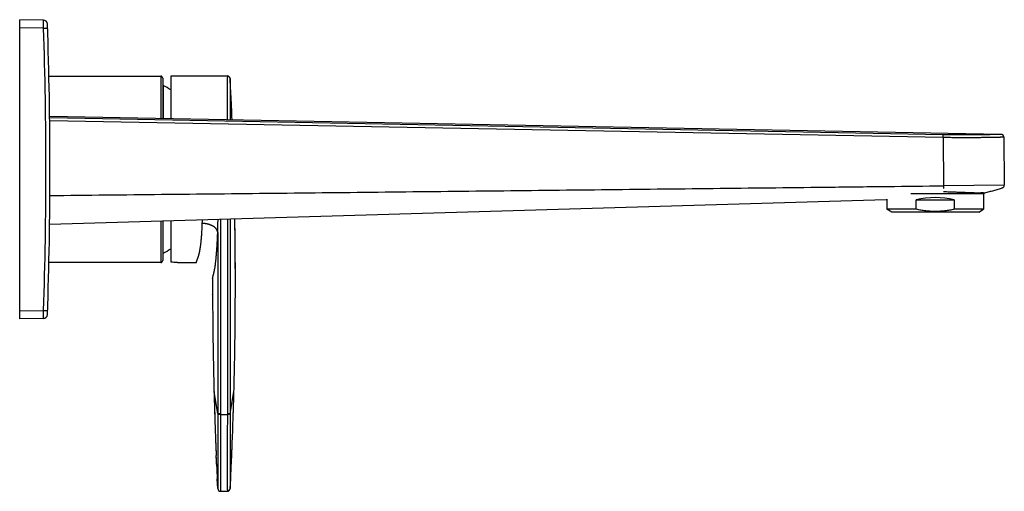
# Model space of a CAD drawing. Header units: millimetres. Extents: x 191 to 686, y -33 to 361.
# Tile 14 of 14: x 443 to 686, y 244 to 361. Entities that reach past the tile are written whole.
import ezdxf

# ---------------------------------------------------------------- set-up
doc = ezdxf.new("R2010")
doc.units = ezdxf.units.MM
doc.header["$LTSCALE"] = 30.734
doc.layers.get('0').update_dxf_attribs({"linetype": 'CONTINUOUS'})

msp = doc.modelspace()

# ---------------------------------------------------------------- linework, layer by layer
at = {"color": 7, "linetype": 'CONTINUOUS'}
for p, q in [((443.26, 286.76), (443.26, 360.59)), ((449.12, 360.49), (443.26, 360.59)), ((450.1, 359.53), (450.1, 359.53)), ((450.1, 359.53), (450.1, 359.53)), ((450.48, 346.67), (478.06, 346.67)), ((478.56, 346.17), (478.56, 336.16)), ((480.57, 346.61), (480.57, 336.12)), ((480.67, 346.71), (494.5, 346.71)), ((495.37, 342.56), (495.35, 342.95)), ((495.39, 342.13), (495.37, 342.56)), ((495.41, 341.69), (495.39, 342.13)), ((495.52, 339.19), (495.5, 339.66)), ((685.39, 332.28), (450.66, 336.68)), ((685.39, 332.28), (685.39, 332.28)), ((685.4, 332.28), (685.39, 332.28)), ((685.4, 332.28), (685.4, 332.28)), ((685.41, 332.28), (685.4, 332.28)), ((685.42, 332.28), (685.42, 332.28)), ((685.43, 332.28), (685.42, 332.28)), ((685.44, 332.28), (685.43, 332.28)), ((685.44, 332.28), (685.44, 332.28)), ((685.45, 332.28), (685.44, 332.28)), ((685.45, 332.28), (685.45, 332.28)), ((685.46, 332.28), (685.45, 332.28)), ((685.47, 332.27), (685.47, 332.28)), ((685.48, 332.27), (685.47, 332.27)), ((685.49, 332.27), (685.48, 332.27)), ((685.49, 332.27), (685.49, 332.27)), ((685.5, 332.27), (685.49, 332.27)), ((685.5, 332.27), (685.5, 332.27)), ((685.51, 332.27), (685.5, 332.27)), ((685.52, 332.27), (685.51, 332.27)), ((685.53, 332.26), (685.53, 332.27)), ((685.54, 332.26), (685.53, 332.26)), ((685.54, 332.26), (685.54, 332.26)), ((685.55, 332.26), (685.54, 332.26)), ((685.55, 332.26), (685.55, 332.26)), ((685.56, 332.26), (685.55, 332.26)), ((685.57, 332.26), (685.56, 332.26)), ((685.57, 332.25), (685.57, 332.26)), ((685.59, 332.25), (685.58, 332.25)), ((685.59, 332.25), (685.59, 332.25)), ((685.6, 332.25), (685.59, 332.25)), ((685.6, 332.24), (685.6, 332.25)), ((685.61, 332.24), (685.6, 332.24)), ((685.62, 332.24), (685.61, 332.24)), ((685.62, 332.24), (685.62, 332.24)), ((685.63, 332.23), (685.62, 332.24)), ((685.64, 332.23), (685.64, 332.23)), ((685.65, 332.23), (685.64, 332.23)), ((685.65, 332.22), (685.65, 332.23)), ((685.66, 332.22), (685.65, 332.22)), ((685.66, 332.22), (685.66, 332.22)), ((685.67, 332.22), (685.66, 332.22)), ((685.67, 332.21), (685.67, 332.22)), ((685.68, 332.21), (685.67, 332.21)), ((685.69, 332.21), (685.68, 332.21)), ((685.69, 332.21), (685.69, 332.21)), ((685.7, 332.2), (685.69, 332.21)), ((685.7, 332.2), (685.7, 332.2)), ((685.71, 332.2), (685.7, 332.2)), ((685.71, 332.2), (685.71, 332.2)), ((685.72, 332.19), (685.71, 332.2)), ((685.72, 332.19), (685.72, 332.19)), ((685.73, 332.19), (685.72, 332.19)), ((685.73, 332.18), (685.73, 332.19)), ((685.74, 332.18), (685.73, 332.18)), ((685.74, 332.18), (685.74, 332.18)), ((685.75, 332.17), (685.74, 332.18)), ((685.76, 332.17), (685.76, 332.17)), ((685.77, 332.16), (685.76, 332.17)), ((685.77, 332.16), (685.77, 332.16)), ((685.78, 332.15), (685.77, 332.16)), ((685.78, 332.15), (685.78, 332.15)), ((685.79, 332.15), (685.78, 332.15)), ((685.79, 332.14), (685.79, 332.15)), ((685.8, 332.14), (685.79, 332.14)), ((685.8, 332.14), (685.8, 332.14)), ((685.81, 332.13), (685.8, 332.14)), ((685.81, 332.13), (685.81, 332.13)), ((685.82, 332.13), (685.81, 332.13)), ((685.82, 332.12), (685.82, 332.13)), ((685.82, 332.12), (685.82, 332.12)), ((685.83, 332.11), (685.82, 332.12)), ((685.83, 332.11), (685.83, 332.11)), ((685.84, 332.11), (685.83, 332.11)), ((685.84, 332.1), (685.84, 332.11)), ((685.85, 332.1), (685.84, 332.1)), ((685.85, 332.09), (685.85, 332.1)), ((685.86, 332.09), (685.85, 332.09)), ((685.86, 332.09), (685.86, 332.09)), ((685.87, 332.08), (685.86, 332.09)), ((685.87, 332.08), (685.87, 332.08)), ((685.87, 332.07), (685.87, 332.08)), ((685.88, 332.07), (685.87, 332.07)), ((685.88, 332.06), (685.88, 332.07)), ((685.89, 332.06), (685.88, 332.06)), ((685.89, 332.05), (685.89, 332.06)), ((685.89, 332.05), (685.89, 332.05)), ((685.9, 332.05), (685.89, 332.05)), ((685.9, 332.04), (685.9, 332.05)), ((685.91, 332.04), (685.9, 332.04)), ((685.91, 332.03), (685.91, 332.04)), ((685.91, 332.03), (685.91, 332.03)), ((685.92, 332.02), (685.91, 332.03)), ((685.92, 332.02), (685.92, 332.02)), ((685.93, 332.01), (685.92, 332.02)), ((685.93, 332.01), (685.93, 332.01)), ((685.93, 332), (685.93, 332.01)), ((685.94, 332), (685.93, 332)), ((685.94, 331.99), (685.94, 332)), ((685.94, 331.99), (685.94, 331.99)), ((685.95, 331.98), (685.94, 331.99)), ((685.95, 331.98), (685.95, 331.98)), ((685.95, 331.97), (685.95, 331.98)), ((685.96, 331.97), (685.95, 331.97)), ((685.97, 331.96), (685.96, 331.96)), ((685.97, 331.95), (685.97, 331.96)), ((685.97, 331.95), (685.97, 331.95)), ((685.98, 331.94), (685.97, 331.95)), ((685.98, 331.94), (685.98, 331.94)), ((685.98, 331.93), (685.98, 331.94)), ((685.98, 331.92), (685.98, 331.93)), ((685.99, 331.92), (685.98, 331.92)), ((685.99, 331.91), (685.99, 331.92)), ((685.99, 331.91), (685.99, 331.91)), ((686, 331.9), (685.99, 331.91)), ((686, 331.9), (686, 331.9)), ((686, 331.89), (686, 331.9)), ((686, 331.89), (686, 331.89)), ((686.01, 331.88), (686, 331.89)), ((686.01, 331.88), (686.01, 331.88)), ((686.01, 331.87), (686.01, 331.88)), ((686.01, 331.87), (686.01, 331.87)), ((686.02, 331.86), (686.01, 331.87)), ((686.02, 331.85), (686.02, 331.86)), ((686.02, 331.85), (686.02, 331.85)), ((686.02, 331.84), (686.02, 331.85)), ((686.03, 331.84), (686.02, 331.84)), ((686.03, 331.83), (686.03, 331.84)), ((686.03, 331.83), (686.03, 331.83)), ((686.03, 331.82), (686.03, 331.83)), ((686.03, 331.81), (686.03, 331.82)), ((686.04, 331.81), (686.03, 331.81)), ((686.04, 331.8), (686.04, 331.81)), ((686.04, 331.8), (686.04, 331.8)), ((686.04, 331.79), (686.04, 331.8)), ((686.04, 331.79), (686.04, 331.79)), ((686.05, 331.78), (686.04, 331.79)), ((686.05, 331.77), (686.05, 331.78)), ((686.05, 331.77), (686.05, 331.77)), ((686.05, 331.76), (686.05, 331.77)), ((686.05, 331.76), (686.05, 331.76)), ((686.05, 331.75), (686.05, 331.76)), ((686.06, 331.74), (686.05, 331.75)), ((686.06, 331.74), (686.06, 331.74)), ((686.06, 331.73), (686.06, 331.74)), ((686.06, 331.73), (686.06, 331.73)), ((686.06, 331.72), (686.06, 331.73)), ((686.06, 331.71), (686.06, 331.72)), ((686.06, 331.71), (686.06, 331.71)), ((686.06, 331.7), (686.06, 331.71)), ((686.06, 331.7), (686.06, 331.7)), ((686.07, 331.69), (686.06, 331.7)), ((686.07, 331.68), (686.07, 331.69)), ((686.07, 331.68), (686.07, 331.68)), ((686.07, 331.67), (686.07, 331.68)), ((686.07, 331.67), (686.07, 331.67)), ((686.07, 331.65), (686.07, 331.66)), ((686.07, 331.65), (686.07, 331.65)), ((686.07, 331.64), (686.07, 331.65)), ((686.07, 331.63), (686.07, 331.64)), ((686.07, 331.63), (686.07, 331.63)), ((686.07, 331.62), (686.07, 331.63)), ((686.07, 331.62), (686.07, 331.62)), ((686.07, 331.61), (686.07, 331.62)), ((686.07, 331.6), (686.07, 331.61)), ((686.07, 331.6), (686.07, 331.6)), ((686.07, 331.59), (686.07, 331.6)), ((686.07, 331.59), (686.18, 319.73)), ((450.65, 310.16), (656.99, 316.21)), ((657.21, 316.28), (657.21, 313.81)), ((663.15, 317.67), (681.08, 317.67)), ((664.45, 316.12), (673.83, 316.12)), ((664.45, 313.81), (664.45, 316.12)), ((671.17, 318.19), (671.17, 318.19)), ((673.83, 316.12), (673.83, 313.81)), ((681.02, 317.83), (680.37, 317.85)), ((681.02, 317.83), (680.37, 317.85)), ((680.37, 317.85), (680.37, 317.67)), ((681.29, 317.82), (681.07, 317.83)), ((681.29, 317.82), (681.07, 317.83)), ((681.08, 317.67), (681.08, 313.81)), ((664.45, 313.81), (657.21, 313.81)), ((658.39, 313.12), (657.21, 313.81)), ((681.08, 313.81), (673.83, 313.81)), ((679.89, 313.12), (681.08, 313.81)), ((478.56, 310.98), (478.56, 301.17)), ((480.57, 311.04), (480.57, 300.93)), ((679.89, 313.12), (658.39, 313.12)), ((478.06, 300.67), (450.48, 300.67)), ((482.29, 300.71), (486.85, 300.71)), ((490.85, 296.7), (490.85, 296.25)), ((490.85, 296.25), (490.85, 295.82)), ((490.85, 295.82), (490.85, 295.39)), ((490.85, 295.39), (490.85, 294.97)), ((490.85, 292.92), (490.85, 292.68)), ((490.85, 292.68), (490.85, 292.8)), ((449.12, 286.86), (443.26, 286.76)), ((450.1, 287.82), (450.1, 287.82)), ((450.1, 287.82), (450.1, 287.82)), ((491.61, 256.47), (491.63, 256.01)), ((491.87, 250.34), (491.75, 253.06)), ((495.46, 250.34), (495.58, 253.06)), ((495.58, 253.06), (495.6, 253.52)), ((491.87, 250.34), (491.89, 249.95)), ((491.94, 248.72), (491.96, 248.27)), ((491.96, 248.27), (491.98, 247.85)), ((491.98, 247.85), (492, 247.45)), ((495.32, 247.45), (495.34, 247.85)), ((495.34, 247.85), (495.36, 248.27)), ((495.36, 248.27), (495.39, 248.72)), ((495.39, 248.72), (495.41, 249.18)), ((492, 247.45), (492.02, 247.08)), ((492.13, 244.87), (492.01, 247.27)), ((495.2, 244.87), (495.32, 247.27)), ((492.83, 244.21), (494.5, 244.21))]:
    msp.add_line(p, q, dxfattribs=at)
at = {"color": 9, "linetype": 'CONTINUOUS'}
for p, q in [((449.15, 358.49), (443.26, 358.59)), ((449.15, 358.49), (450.13, 358.53)), ((478.06, 346.67), (478.06, 336.17)), ((480.67, 336.12), (480.67, 346.71)), ((478.63, 344.34), (478.63, 336.16)), ((671.09, 332.21), (450.66, 336.34)), ((671.07, 331.51), (450.67, 335.64)), ((671.07, 331.51), (671.09, 332.21)), ((671.07, 331.51), (671.18, 319.6)), ((686.18, 319.73), (671.18, 319.6)), ((478.06, 310.96), (478.06, 300.67)), ((478.63, 303), (478.63, 310.98)), ((480.67, 300.82), (480.67, 311.04)), ((443.26, 288.75), (449.15, 288.86)), ((449.15, 288.86), (450.13, 288.82)), ((492.13, 263.38), (491.21, 268.72)), ((495.2, 263.38), (496.12, 268.72)), ((492.13, 263.38), (492.13, 263.23)), ((492.83, 263.35), (492.83, 263.2)), ((492.83, 263.2), (494.5, 263.2)), ((494.5, 263.35), (494.5, 263.2)), ((495.2, 263.38), (495.19, 263.23))]:
    msp.add_line(p, q, dxfattribs=at)
at = {"color": 7, "linetype": 'CONTINUOUS'}
for points in [[(495.5, 339.66), (495.49, 339.94), (495.48, 340.21), (495.46, 340.47), (495.45, 340.73), (495.44, 340.98), (495.43, 341.22), (495.41, 341.69)], [(685.42, 332.28), (685.41, 332.28), (685.41, 332.28)], [(685.47, 332.28), (685.47, 332.28), (685.46, 332.28)], [(685.53, 332.27), (685.52, 332.27), (685.52, 332.27)], [(685.58, 332.25), (685.58, 332.25), (685.57, 332.25)], [(685.64, 332.23), (685.63, 332.23), (685.63, 332.23)], [(685.76, 332.17), (685.75, 332.17), (685.75, 332.17)], [(685.96, 331.96), (685.96, 331.96), (685.96, 331.97)], [(686.07, 331.66), (686.07, 331.66), (686.07, 331.67)], [(496.47, 292.68), (496.47, 292.92), (496.48, 293.32), (496.48, 293.72), (496.48, 294.12), (496.48, 294.53), (496.48, 294.94), (496.48, 295.35), (496.48, 295.77), (496.48, 296.19), (496.48, 296.62), (496.48, 297.04), (496.48, 297.47), (496.47, 297.9), (496.47, 298.34), (496.47, 298.77), (496.47, 299.2), (496.47, 299.64), (496.47, 300.07), (496.47, 300.49), (496.46, 300.92), (496.46, 301.34), (496.46, 301.75), (496.46, 302.16), (496.45, 302.56), (496.45, 302.96), (496.45, 303.36), (496.44, 303.75), (496.44, 304.13), (496.44, 304.52), (496.43, 304.89), (496.43, 305.27), (496.43, 305.64), (496.42, 306.01), (496.42, 306.38), (496.41, 306.75), (496.41, 307.11), (496.41, 307.48), (496.4, 307.84), (496.4, 308.21), (496.39, 308.58), (496.39, 308.96), (496.38, 309.34), (496.38, 309.73), (496.37, 310.11), (496.36, 310.49), (496.36, 310.87), (496.35, 311.25), (496.35, 311.5)], [(490.85, 294.97), (490.85, 294.55), (490.85, 294.14), (490.85, 293.73), (490.85, 293.32), (490.85, 292.92)], [(490.87, 288.56), (490.88, 288.31), (490.88, 287.89), (490.88, 287.47), (490.89, 287.05), (490.89, 286.62), (490.89, 286.19), (490.9, 285.76), (490.9, 285.33), (490.91, 284.89), (490.91, 284.46), (490.92, 284.02), (490.92, 283.59), (490.93, 283.16), (490.93, 282.73), (490.94, 282.3), (490.94, 281.87), (490.95, 281.45), (490.95, 281.02), (490.96, 280.61), (490.97, 280.19), (490.97, 279.78), (490.98, 279.37), (490.99, 278.97), (490.99, 278.57), (491, 278.17), (491.01, 277.77), (491.01, 277.38), (491.02, 276.99), (491.03, 276.59), (491.04, 276.2), (491.04, 275.81), (491.05, 275.41), (491.06, 275.02), (491.07, 274.62), (491.08, 274.21), (491.08, 273.8), (491.09, 273.38), (491.1, 272.95), (491.11, 272.53), (491.12, 272.12), (491.13, 271.73), (491.14, 271.35), (491.15, 270.99), (491.16, 270.64), (491.17, 270.3), (491.17, 269.97), (491.18, 269.65), (491.19, 269.34), (491.2, 269.03), (491.21, 268.72)], [(496.12, 268.72), (496.13, 269.01), (496.14, 269.32), (496.14, 269.64), (496.15, 269.96), (496.16, 270.29), (496.17, 270.63), (496.18, 270.98), (496.19, 271.35), (496.2, 271.72), (496.21, 272.11), (496.21, 272.51), (496.22, 272.92), (496.23, 273.34), (496.24, 273.76), (496.25, 274.18), (496.26, 274.6), (496.27, 275.01), (496.28, 275.42), (496.29, 275.82), (496.29, 276.21), (496.3, 276.61), (496.31, 277), (496.31, 277.38), (496.32, 277.77), (496.33, 278.17), (496.34, 278.56), (496.34, 278.96), (496.35, 279.36), (496.35, 279.77), (496.36, 280.18), (496.37, 280.59), (496.37, 281.01), (496.38, 281.43), (496.39, 281.86), (496.39, 282.29), (496.4, 282.72), (496.4, 283.15), (496.41, 283.58), (496.41, 284.02), (496.42, 284.45), (496.42, 284.89), (496.43, 285.32), (496.43, 285.76), (496.44, 286.19), (496.44, 286.62), (496.44, 287.05), (496.45, 287.47), (496.45, 287.89), (496.45, 288.3), (496.45, 288.56)], [(491.29, 265.68), (491.3, 265.42), (491.31, 265.01), (491.33, 264.61), (491.34, 264.2), (491.35, 263.79), (491.36, 263.38), (491.38, 262.97), (491.39, 262.57)], [(495.94, 262.57), (495.95, 262.97), (495.96, 263.38), (495.98, 263.79), (495.99, 264.2), (496, 264.61), (496.01, 265.01), (496.03, 265.42), (496.03, 265.68)], [(491.63, 256.01), (491.64, 255.6), (491.66, 255.18), (491.68, 254.77), (491.69, 254.35), (491.71, 253.94), (491.73, 253.52), (491.75, 253.06)], [(495.6, 253.52), (495.62, 253.94), (495.63, 254.35), (495.65, 254.77), (495.67, 255.18), (495.68, 255.6), (495.7, 256.01), (495.72, 256.47)], [(491.87, 250.34), (491.86, 250.61), (491.84, 251.05), (491.82, 251.49), (491.8, 251.93), (491.78, 252.38), (491.76, 252.82), (491.75, 253.06)], [(495.47, 250.61), (495.49, 251.05), (495.51, 251.49), (495.53, 251.93), (495.55, 252.38), (495.57, 252.82), (495.58, 253.06)], [(495.41, 249.18), (495.42, 249.43), (495.43, 249.69), (495.44, 249.95), (495.45, 250.22), (495.47, 250.61)], [(491.89, 249.95), (491.9, 249.69), (491.91, 249.43), (491.92, 249.18), (491.94, 248.72)], [(492.13, 244.87), (492.11, 245.31), (492.09, 245.75), (492.06, 246.19), (492.04, 246.64), (492.02, 247.08)], [(495.2, 244.87), (495.22, 245.31), (495.24, 245.75), (495.26, 246.19), (495.29, 246.64), (495.31, 247.08), (495.32, 247.45)]]:
    msp.add_lwpolyline(points, dxfattribs=at)
for centre, radius, start, end in [((449.1, 359.49), 1, 2.1357, 89), ((-549.26, 323.67), 1000, 357.94536, 2.05464), ((478.06, 346.17), 0.5, 0, 90), ((480.67, 346.61), 0.1, 90, 180), ((494.5, 346.01), 0.7, 2.8996, 90), ((-503.48, 295.46), 999.95, 2.72222, 2.89956), ((478.5, 344.07), 0.3, 63.9849, 77.4867), ((468.54, 323.67), 23, 58.4795, 63.9849), ((-503.52, 295.46), 999.99, 2.50657, 2.72222), ((-503.54, 295.46), 1000.02, 2.31441, 2.50657), ((685.48, 319.73), 0.7, 288.5519, 0.4897), ((-503.56, 295.46), 1000.03, 359.84095, 0.91927), ((468.54, 323.67), 23, 296.0151, 301.5205), ((478.5, 303.27), 0.3, 282.5133, 296.0151), ((478.06, 301.17), 0.5, 270, 360), ((1490.97, 295.46), 1000.12, 179.92869, 180.1521), ((1490.96, 295.46), 1000.11, 180.15901, 180.39531), ((-503.64, 295.46), 1000.11, 359.60468, 359.84097), ((449.1, 287.86), 1, 270.9998, 357.8609), ((1490.82, 295.46), 999.97, 181.5323, 181.70648), ((-503.49, 295.46), 999.97, 358.29352, 358.4677), ((1490.85, 295.46), 1000, 181.70648, 181.8845), ((-503.52, 295.46), 1000, 358.1155, 358.29352), ((1490.87, 295.46), 1000.02, 181.8845, 182.23414), ((-503.54, 295.46), 1000.02, 357.76586, 358.1155), ((1490.87, 295.46), 1000.02, 182.23414, 182.42983), ((-503.55, 295.46), 1000.02, 357.57017, 357.76586), ((1490.85, 295.46), 1000, 182.58591, 182.76195), ((-503.52, 295.46), 1000, 357.23805, 357.41409), ((492.83, 244.91), 0.7, 182.8996, 270), ((494.5, 244.91), 0.7, 270, 357.1004)]:
    msp.add_arc(centre, radius, start, end, dxfattribs=at)
at = {"color": 9, "linetype": 'CONTINUOUS'}
msp.add_arc((-549.28, 323.67), 999.03, 358.00278, 1.99722, dxfattribs=at)
at = {"color": 7, "linetype": 'CONTINUOUS'}
msp.add_ellipse((669.14, 309.79), major_axis=(11.94, 0), ratio=0.57735, start_param=7.450156, end_param=8.257808, dxfattribs=at)
at = {"color": 9, "linetype": 'CONTINUOUS'}
for points, knots in [([(449.15, 358.49), (449.15, 358.56), (449.15, 358.69), (449.15, 358.88), (449.15, 359.07), (449.14, 359.25), (449.14, 359.43), (449.14, 359.6), (449.14, 359.73), (449.14, 359.83), (449.13, 359.9), (449.13, 359.97), (449.13, 360.04), (449.13, 360.1), (449.13, 360.15), (449.13, 360.2), (449.13, 360.25), (449.13, 360.3), (449.12, 360.34), (449.12, 360.37), (449.12, 360.39), (449.12, 360.4), (449.12, 360.42), (449.12, 360.43), (449.12, 360.44), (449.12, 360.45), (449.12, 360.46), (449.12, 360.47), (449.12, 360.48), (449.12, 360.48), (449.12, 360.48), (449.12, 360.49), (449.12, 360.49), (449.12, 360.49), (449.12, 360.49), (449.12, 360.49), (449.12, 360.49), (449.12, 360.49), (449.12, 360.49), (449.12, 360.49), (449.12, 360.49), (449.12, 360.49)], [0, 0, 0, 0, 0.097768, 0.194855, 0.290154, 0.382586, 0.471262, 0.555383, 0.634153, 0.671299, 0.706838, 0.740685, 0.772755, 0.80296, 0.83122, 0.857471, 0.88166, 0.903732, 0.923636, 0.941317, 0.949307, 0.956721, 0.963557, 0.969812, 0.975484, 0.98057, 0.985068, 0.988976, 0.992292, 0.995015, 0.996153, 0.997142, 0.997982, 0.998674, 0.998964, 0.999217, 0.999433, 0.999613, 0.999757, 0.999868, 1, 1, 1, 1]), ([(494.5, 346.71), (494.5, 346.71), (494.5, 346.71), (494.5, 346.71), (494.5, 346.71), (494.5, 346.71), (494.5, 346.71), (494.5, 346.71), (494.5, 346.71), (494.5, 346.71), (494.5, 346.71), (494.5, 346.71), (494.5, 346.71), (494.5, 346.71), (494.5, 346.71), (494.5, 346.7), (494.5, 346.7), (494.5, 346.7), (494.5, 346.7), (494.5, 346.7), (494.5, 346.7), (494.5, 346.7), (494.5, 346.7), (494.5, 346.69), (494.5, 346.69), (494.5, 346.69), (494.5, 346.68), (494.5, 346.68), (494.5, 346.68), (494.5, 346.67), (494.5, 346.66), (494.5, 346.65), (494.5, 346.63), (494.5, 346.62), (494.5, 346.6), (494.5, 346.58), (494.5, 346.56), (494.5, 346.54), (494.5, 346.52), (494.5, 346.5), (494.5, 346.46), (494.5, 346.42), (494.49, 346.36), (494.49, 346.29), (494.49, 346.22), (494.49, 346.14), (494.49, 346.06), (494.49, 345.97), (494.49, 345.88), (494.49, 345.78), (494.49, 345.67), (494.49, 345.52), (494.49, 345.32), (494.49, 345.06), (494.49, 344.78), (494.49, 344.47), (494.49, 344.15), (494.49, 343.81), (494.49, 343.44), (494.49, 343.06), (494.49, 342.66), (494.49, 342.23), (494.49, 341.79), (494.49, 341.17), (494.49, 340.35), (494.49, 339.31), (494.49, 338.21), (494.49, 337.06), (494.49, 336.27), (494.49, 335.86)], [0, 0, 0, 0, 0, 0.000001, 0.000002, 0.000004, 0.000007, 0.000009, 0.000017, 0.000026, 0.000037, 0.000051, 0.000067, 0.000084, 0.000104, 0.00015, 0.000204, 0.000266, 0.000337, 0.000416, 0.000504, 0.0006, 0.000816, 0.001066, 0.001349, 0.001665, 0.002014, 0.002397, 0.002813, 0.003262, 0.004259, 0.00539, 0.006653, 0.008049, 0.009578, 0.011239, 0.013032, 0.014958, 0.017015, 0.019205, 0.021527, 0.026565, 0.032129, 0.038217, 0.044828, 0.05196, 0.059612, 0.067781, 0.076465, 0.085662, 0.09537, 0.105587, 0.127535, 0.151484, 0.17741, 0.205287, 0.235088, 0.266781, 0.300337, 0.335719, 0.372895, 0.411824, 0.45247, 0.494791, 0.584286, 0.67995, 0.781398, 0.888225, 1, 1, 1, 1]), ([(495.2, 346.04), (495.2, 346.04), (495.2, 346.04), (495.2, 346.04), (495.2, 346.04), (495.2, 346.04), (495.2, 346.04), (495.2, 346.03), (495.2, 346.03), (495.2, 346.03), (495.2, 346.03), (495.2, 346.02), (495.2, 346.02), (495.2, 346.01), (495.2, 346.01), (495.2, 346), (495.2, 345.99), (495.2, 345.98), (495.2, 345.97), (495.2, 345.96), (495.2, 345.95), (495.2, 345.94), (495.2, 345.92), (495.19, 345.9), (495.19, 345.88), (495.19, 345.86), (495.19, 345.84), (495.19, 345.8), (495.19, 345.76), (495.19, 345.72), (495.19, 345.68), (495.19, 345.63), (495.19, 345.56), (495.19, 345.48), (495.19, 345.4), (495.19, 345.32), (495.19, 345.22), (495.19, 345.09), (495.19, 344.93), (495.19, 344.71), (495.19, 344.45), (495.19, 344.13), (495.19, 343.81), (495.19, 343.49), (495.19, 343.17), (495.19, 342.86), (495.19, 342.54), (495.19, 342.11), (495.19, 341.58), (495.19, 340.94), (495.19, 340.31), (495.19, 339.67), (495.19, 339.03), (495.19, 338.4), (495.19, 337.76), (495.19, 336.91), (495.19, 336.27), (495.19, 335.85)], [0, 0, 0, 0, 0.000031, 0.000061, 0.000122, 0.000244, 0.000488, 0.000732, 0.000977, 0.001221, 0.001465, 0.001953, 0.002441, 0.00293, 0.003418, 0.003906, 0.004883, 0.005859, 0.006836, 0.007812, 0.008789, 0.009766, 0.011719, 0.013672, 0.015625, 0.017578, 0.019531, 0.023437, 0.027344, 0.03125, 0.035156, 0.039062, 0.046875, 0.054687, 0.0625, 0.070312, 0.078125, 0.09375, 0.109375, 0.125, 0.15625, 0.1875, 0.21875, 0.25, 0.28125, 0.3125, 0.34375, 0.375, 0.4375, 0.5, 0.5625, 0.625, 0.6875, 0.75, 0.8125, 0.875, 1, 1, 1, 1]), ([(686.07, 331.59), (686.07, 331.59), (686.07, 331.59), (686.07, 331.59), (686.07, 331.59), (686.07, 331.59), (686.07, 331.59), (686.07, 331.59), (686.07, 331.59), (686.07, 331.59), (686.07, 331.59), (686.07, 331.59), (686.07, 331.59), (686.07, 331.59), (686.07, 331.59), (686.07, 331.59), (686.07, 331.59), (686.07, 331.59), (686.07, 331.59), (686.07, 331.59), (686.07, 331.59), (686.07, 331.59), (686.07, 331.59), (686.07, 331.59), (686.06, 331.59), (686.06, 331.59), (686.06, 331.59), (686.06, 331.59), (686.05, 331.59), (686.05, 331.59), (686.04, 331.59), (686.03, 331.59), (686.03, 331.59), (686.02, 331.59), (686.01, 331.59), (686, 331.59), (685.98, 331.59), (685.96, 331.59), (685.94, 331.58), (685.91, 331.58), (685.88, 331.58), (685.85, 331.58), (685.82, 331.58), (685.79, 331.58), (685.75, 331.58), (685.69, 331.58), (685.62, 331.58), (685.53, 331.57), (685.43, 331.57), (685.31, 331.57), (685.19, 331.56), (685.07, 331.56), (684.93, 331.56), (684.78, 331.55), (684.63, 331.55), (684.47, 331.55), (684.24, 331.54), (683.93, 331.53), (683.54, 331.53), (683.11, 331.52), (682.66, 331.51), (682.18, 331.5), (681.67, 331.49), (681.14, 331.49), (680.58, 331.48), (680, 331.47), (679.4, 331.47), (678.78, 331.46), (677.92, 331.46), (676.8, 331.46), (675.41, 331.46), (673.99, 331.47), (672.78, 331.48), (671.81, 331.5), (671.32, 331.5), (671.07, 331.51)], [0, 0, 0, 0, 0, 0, 0.000001, 0.000001, 0.000003, 0.000005, 0.000007, 0.000011, 0.000014, 0.000019, 0.000029, 0.000042, 0.000058, 0.000075, 0.000095, 0.000118, 0.000169, 0.000231, 0.000301, 0.000381, 0.000471, 0.00057, 0.000678, 0.000795, 0.000922, 0.001205, 0.001525, 0.001882, 0.002277, 0.00271, 0.00318, 0.003688, 0.004233, 0.004816, 0.006094, 0.007522, 0.009099, 0.010826, 0.012701, 0.014725, 0.016898, 0.019218, 0.021687, 0.024302, 0.029974, 0.03623, 0.043067, 0.05048, 0.058465, 0.067017, 0.076132, 0.085802, 0.096024, 0.10679, 0.118093, 0.142288, 0.168548, 0.196811, 0.227008, 0.259068, 0.292912, 0.328459, 0.365624, 0.404318, 0.444446, 0.485913, 0.528618, 0.617329, 0.709726, 0.804917, 0.901987, 0.950934, 1, 1, 1, 1]), ([(685.39, 332.28), (685.38, 332.28), (685.38, 332.28), (685.37, 332.28), (685.36, 332.28), (685.35, 332.28), (685.33, 332.28), (685.3, 332.28), (685.27, 332.28), (685.22, 332.28), (685.16, 332.28), (685.11, 332.27), (685.03, 332.27), (684.94, 332.27), (684.83, 332.27), (684.68, 332.26), (684.49, 332.26), (684.27, 332.25), (684.05, 332.25), (683.82, 332.24), (683.53, 332.23), (683.15, 332.23), (682.71, 332.22), (682.26, 332.21), (681.66, 332.2), (680.92, 332.18), (680.03, 332.17), (679.13, 332.16), (678.24, 332.16), (677.34, 332.16), (676.15, 332.15), (674.66, 332.16), (673.17, 332.17), (671.98, 332.19), (671.39, 332.2), (671.09, 332.21)], [0, 0, 0, 0, 0.000488, 0.000977, 0.001953, 0.00293, 0.003906, 0.005859, 0.007813, 0.011719, 0.015625, 0.019531, 0.023438, 0.03125, 0.039063, 0.046875, 0.0625, 0.078125, 0.09375, 0.109375, 0.125, 0.15625, 0.1875, 0.21875, 0.25, 0.3125, 0.375, 0.4375, 0.5, 0.5625, 0.625, 0.75, 0.875, 0.9375, 1, 1, 1, 1]), ([(450.72, 317.21), (459.91, 317.3), (473.68, 317.45), (492.06, 317.64), (505.83, 317.78), (519.61, 317.93), (537.98, 318.13), (556.36, 318.32), (574.73, 318.53), (588.51, 318.68), (602.28, 318.83), (616.06, 318.98), (629.84, 319.14), (641.32, 319.26), (650.51, 319.37), (659.69, 319.47), (666.58, 319.55), (671.18, 319.6)], [0, 0, 0, 0, 0.125, 0.1875, 0.25, 0.3125, 0.375, 0.5, 0.5625, 0.625, 0.6875, 0.75, 0.8125, 0.875, 0.90625, 0.9375, 1, 1, 1, 1]), ([(671.18, 319.6), (671.18, 319.57), (671.18, 319.49), (671.18, 319.39), (671.18, 319.29), (671.18, 319.2), (671.18, 319.11), (671.18, 319.05), (671.18, 319.01), (671.18, 318.98), (671.18, 318.96), (671.18, 318.94), (671.18, 318.94)], [0, 0, 0, 0, 0.16386, 0.324511, 0.477209, 0.61784, 0.743265, 0.850463, 0.896395, 0.936824, 0.971456, 1, 1, 1, 1]), ([(488.31, 310.31), (488.31, 310.39), (488.32, 310.55), (488.33, 310.79), (488.35, 311.03), (488.37, 311.19), (488.38, 311.27)], [0, 0, 0, 0, 0.246639, 0.495535, 0.746665, 1, 1, 1, 1]), ([(492.13, 308.09), (492.13, 308.64), (492.15, 309.74), (492.19, 310.83), (492.22, 311.38)], [0, 0, 0, 0, 0.499596, 1, 1, 1, 1]), ([(495.2, 311.47), (495.2, 307.46), (495.2, 299.45), (495.2, 287.42), (495.2, 275.4), (495.2, 267.39), (495.2, 263.38)], [0, 0, 0, 0, 0.250005, 0.500007, 0.750005, 1, 1, 1, 1]), ([(486.85, 300.71), (486.85, 300.71), (486.85, 300.71), (486.85, 300.71), (486.85, 300.71), (486.85, 300.71), (486.85, 300.71), (486.85, 300.71), (486.85, 300.71), (486.85, 300.71), (486.85, 300.71), (486.85, 300.71), (486.85, 300.71), (486.85, 300.71), (486.85, 300.71), (486.85, 300.71), (486.85, 300.71), (486.85, 300.71), (486.85, 300.71), (486.85, 300.71), (486.85, 300.71), (486.85, 300.71), (486.85, 300.72), (486.85, 300.72), (486.85, 300.72), (486.85, 300.73), (486.86, 300.73), (486.86, 300.73), (486.86, 300.74), (486.86, 300.75), (486.86, 300.76), (486.87, 300.77), (486.87, 300.78), (486.87, 300.8), (486.88, 300.81), (486.88, 300.83), (486.89, 300.85), (486.9, 300.88), (486.91, 300.91), (486.93, 300.96), (486.94, 301.01), (486.96, 301.07), (486.98, 301.12), (487, 301.17), (487.01, 301.2), (487.02, 301.24), (487.04, 301.29), (487.06, 301.34), (487.08, 301.39), (487.1, 301.44), (487.11, 301.48), (487.14, 301.54), (487.17, 301.62), (487.2, 301.71), (487.24, 301.82), (487.27, 301.9), (487.29, 301.98), (487.32, 302.05), (487.35, 302.15), (487.39, 302.27), (487.42, 302.4), (487.46, 302.53), (487.5, 302.66), (487.53, 302.8), (487.57, 302.94), (487.6, 303.09), (487.63, 303.25), (487.67, 303.4), (487.7, 303.57), (487.73, 303.73), (487.76, 303.9), (487.79, 304.08), (487.82, 304.26), (487.85, 304.44), (487.88, 304.63), (487.9, 304.82), (487.94, 305.09), (487.98, 305.43), (488.03, 305.85), (488.07, 306.29), (488.12, 306.74), (488.15, 307.21), (488.19, 307.69), (488.22, 308.19), (488.25, 308.7), (488.27, 309.23), (488.29, 309.76), (488.31, 310.13), (488.31, 310.31)], [0, 0, 0, 0, 0, 0.000001, 0.000002, 0.000004, 0.000006, 0.000009, 0.000016, 0.000026, 0.000037, 0.000051, 0.000066, 0.000103, 0.000149, 0.000203, 0.000266, 0.000336, 0.000415, 0.000503, 0.000599, 0.000816, 0.001066, 0.00135, 0.001668, 0.00202, 0.002406, 0.002826, 0.00328, 0.004289, 0.005435, 0.006717, 0.008136, 0.009691, 0.011384, 0.013213, 0.015181, 0.017286, 0.021912, 0.027092, 0.03283, 0.039125, 0.045978, 0.049613, 0.053386, 0.057298, 0.061347, 0.069852, 0.074306, 0.078894, 0.083613, 0.088462, 0.098544, 0.109128, 0.120203, 0.131757, 0.13771, 0.143781, 0.156267, 0.169211, 0.182607, 0.196451, 0.210743, 0.225478, 0.240657, 0.256275, 0.272333, 0.288828, 0.305759, 0.323123, 0.340918, 0.359142, 0.377792, 0.396865, 0.416359, 0.43627, 0.456595, 0.498473, 0.541963, 0.587034, 0.633651, 0.681778, 0.731377, 0.782408, 0.834831, 0.8886, 0.943672, 1, 1, 1, 1]), ([(492.13, 308.09), (492.12, 308.11), (492.12, 308.15), (492.11, 308.2), (492.1, 308.26), (492.09, 308.33), (492.06, 308.42), (492.02, 308.52), (491.98, 308.63), (491.92, 308.73), (491.86, 308.83), (491.78, 308.93), (491.7, 309.03), (491.62, 309.13), (491.52, 309.22), (491.42, 309.31), (491.31, 309.4), (491.2, 309.48), (491.07, 309.57), (490.94, 309.64), (490.81, 309.72), (490.67, 309.79), (490.52, 309.86), (490.37, 309.92), (490.22, 309.98), (490.06, 310.03), (489.9, 310.08), (489.73, 310.13), (489.56, 310.17), (489.39, 310.2), (489.21, 310.23), (489.03, 310.26), (488.85, 310.28), (488.67, 310.29), (488.49, 310.31), (488.37, 310.31), (488.31, 310.31)], [0, 0, 0, 0, 0.011357, 0.022756, 0.034208, 0.045724, 0.068989, 0.092633, 0.116731, 0.141349, 0.166541, 0.192358, 0.218837, 0.24601, 0.273898, 0.302515, 0.331869, 0.36196, 0.39278, 0.424318, 0.456556, 0.489471, 0.523035, 0.557217, 0.591982, 0.627291, 0.663102, 0.69937, 0.73605, 0.773091, 0.810443, 0.848054, 0.88587, 0.923836, 0.961898, 1, 1, 1, 1]), ([(490.85, 296.7), (490.85, 296.7), (490.85, 296.7), (490.85, 296.7), (490.85, 296.7), (490.85, 296.7), (490.85, 296.7), (490.85, 296.7), (490.85, 296.7), (490.85, 296.71), (490.85, 296.71), (490.85, 296.71), (490.85, 296.71), (490.85, 296.72), (490.85, 296.72), (490.85, 296.73), (490.86, 296.74), (490.86, 296.75), (490.86, 296.77), (490.86, 296.78), (490.87, 296.8), (490.87, 296.82), (490.87, 296.84), (490.88, 296.87), (490.89, 296.91), (490.9, 296.97), (490.91, 297.03), (490.93, 297.1), (490.94, 297.18), (490.96, 297.26), (490.98, 297.35), (491.01, 297.45), (491.03, 297.55), (491.06, 297.66), (491.09, 297.77), (491.12, 297.89), (491.15, 298.01), (491.18, 298.14), (491.21, 298.28), (491.24, 298.41), (491.27, 298.56), (491.3, 298.71), (491.33, 298.86), (491.36, 299.02), (491.4, 299.24), (491.45, 299.52), (491.51, 299.89), (491.56, 300.27), (491.61, 300.67), (491.66, 301.09), (491.71, 301.52), (491.75, 301.98), (491.79, 302.46), (491.83, 302.95), (491.87, 303.46), (491.91, 303.99), (491.95, 304.53), (491.98, 305.09), (492.01, 305.66), (492.04, 306.25), (492.07, 306.85), (492.1, 307.47), (492.12, 307.88), (492.13, 308.09)], [0, 0, 0, 0, 0.000006, 0.000021, 0.000045, 0.000077, 0.000117, 0.000167, 0.000292, 0.000451, 0.000647, 0.000877, 0.001143, 0.001445, 0.001783, 0.002568, 0.003501, 0.00458, 0.005806, 0.007179, 0.008701, 0.010371, 0.01219, 0.01416, 0.018553, 0.023557, 0.029176, 0.035412, 0.042263, 0.049721, 0.057773, 0.066396, 0.075564, 0.085246, 0.095415, 0.106043, 0.117111, 0.128603, 0.140514, 0.152837, 0.165574, 0.178727, 0.192296, 0.206285, 0.220696, 0.250787, 0.282573, 0.316044, 0.351185, 0.387973, 0.426379, 0.466373, 0.507919, 0.550981, 0.595519, 0.641495, 0.688867, 0.737592, 0.787628, 0.838932, 0.891458, 0.945163, 1, 1, 1, 1]), ([(492.13, 308.09), (492.12, 304.37), (492.12, 296.92), (492.12, 285.74), (492.13, 274.56), (492.13, 267.11), (492.13, 263.38)], [0, 0, 0, 0, 0.250005, 0.500006, 0.750005, 1, 1, 1, 1]), ([(449.12, 286.86), (449.12, 286.86), (449.12, 286.86), (449.12, 286.86), (449.12, 286.86), (449.12, 286.86), (449.12, 286.86), (449.12, 286.86), (449.12, 286.86), (449.12, 286.86), (449.12, 286.86), (449.12, 286.87), (449.12, 286.87), (449.12, 286.87), (449.12, 286.88), (449.12, 286.89), (449.12, 286.9), (449.12, 286.91), (449.12, 286.92), (449.12, 286.93), (449.12, 286.94), (449.12, 286.96), (449.12, 286.98), (449.12, 287.01), (449.13, 287.05), (449.13, 287.1), (449.13, 287.14), (449.13, 287.2), (449.13, 287.25), (449.13, 287.31), (449.13, 287.38), (449.13, 287.44), (449.14, 287.52), (449.14, 287.62), (449.14, 287.75), (449.14, 287.92), (449.14, 288.09), (449.15, 288.28), (449.15, 288.47), (449.15, 288.66), (449.15, 288.79), (449.15, 288.86)], [0, 0, 0, 0, 0.000132, 0.000243, 0.000387, 0.000567, 0.000783, 0.001036, 0.001326, 0.002018, 0.002858, 0.003847, 0.004985, 0.007708, 0.011024, 0.014932, 0.01943, 0.024516, 0.030188, 0.036443, 0.043279, 0.050693, 0.058683, 0.076364, 0.096268, 0.11834, 0.142529, 0.16878, 0.19704, 0.227245, 0.259315, 0.293162, 0.328701, 0.365847, 0.444617, 0.528738, 0.617414, 0.709846, 0.805145, 0.902232, 1, 1, 1, 1]), ([(492.83, 263.35), (492.79, 263.35), (492.72, 263.35), (492.63, 263.35), (492.57, 263.35), (492.51, 263.35), (492.45, 263.35), (492.4, 263.35), (492.35, 263.36), (492.3, 263.36), (492.27, 263.36), (492.24, 263.36), (492.23, 263.36), (492.21, 263.37), (492.2, 263.37), (492.18, 263.37), (492.17, 263.37), (492.16, 263.37), (492.15, 263.37), (492.15, 263.38), (492.14, 263.38), (492.14, 263.38), (492.14, 263.38), (492.14, 263.38), (492.13, 263.38), (492.13, 263.38), (492.13, 263.38), (492.13, 263.38)], [0, 0, 0, 0, 0.188829, 0.28111, 0.370852, 0.457245, 0.539511, 0.616906, 0.688735, 0.754353, 0.813171, 0.839865, 0.864668, 0.887526, 0.90839, 0.927216, 0.943966, 0.958608, 0.971118, 0.97657, 0.981485, 0.985864, 0.989712, 0.993033, 0.995838, 0.998148, 1, 1, 1, 1]), ([(492.13, 263.23), (492.13, 262.85), (492.13, 262.08), (492.13, 260.94), (492.13, 259.79), (492.14, 258.64), (492.14, 257.49), (492.14, 256.35), (492.14, 255.2), (492.14, 254.05), (492.14, 253.09), (492.14, 252.33), (492.14, 251.76), (492.14, 251.18), (492.14, 250.61), (492.14, 250.03), (492.14, 249.46), (492.14, 248.89), (492.14, 248.31), (492.14, 247.84), (492.14, 247.45), (492.14, 247.17), (492.14, 246.88), (492.14, 246.59), (492.14, 246.35), (492.14, 246.16), (492.14, 246.02), (492.14, 245.87), (492.13, 245.73), (492.13, 245.61), (492.13, 245.52), (492.13, 245.44), (492.13, 245.37), (492.13, 245.3), (492.13, 245.24), (492.13, 245.19), (492.13, 245.16), (492.13, 245.12), (492.13, 245.09), (492.13, 245.06), (492.13, 245.03), (492.13, 245.01), (492.13, 245), (492.13, 244.98), (492.13, 244.96), (492.13, 244.95), (492.13, 244.93), (492.13, 244.92), (492.13, 244.92), (492.13, 244.91), (492.13, 244.9), (492.13, 244.9), (492.13, 244.89), (492.13, 244.89), (492.13, 244.88), (492.13, 244.88), (492.13, 244.88), (492.13, 244.88), (492.13, 244.87), (492.13, 244.87), (492.13, 244.87), (492.13, 244.87), (492.13, 244.87), (492.13, 244.87), (492.13, 244.87)], [0, 0, 0, 0, 0.0625, 0.125, 0.1875, 0.25, 0.3125, 0.375, 0.4375, 0.5, 0.5625, 0.59375, 0.625, 0.65625, 0.6875, 0.71875, 0.75, 0.78125, 0.8125, 0.84375, 0.859375, 0.875, 0.890625, 0.90625, 0.921875, 0.929688, 0.9375, 0.945313, 0.953125, 0.960938, 0.964844, 0.96875, 0.972656, 0.976563, 0.980469, 0.982422, 0.984375, 0.986328, 0.988281, 0.990234, 0.991211, 0.992188, 0.993164, 0.994141, 0.995117, 0.996094, 0.996582, 0.99707, 0.997559, 0.998047, 0.998291, 0.998535, 0.998779, 0.999023, 0.999268, 0.999512, 0.999634, 0.999756, 0.999817, 0.999878, 0.999939, 0.999969, 0.999985, 1, 1, 1, 1]), ([(492.83, 263.2), (492.79, 263.2), (492.72, 263.2), (492.63, 263.2), (492.57, 263.2), (492.51, 263.2), (492.45, 263.2), (492.4, 263.2), (492.35, 263.21), (492.3, 263.21), (492.27, 263.21), (492.24, 263.21), (492.23, 263.21), (492.21, 263.22), (492.2, 263.22), (492.18, 263.22), (492.17, 263.22), (492.16, 263.22), (492.15, 263.22), (492.15, 263.22), (492.14, 263.23), (492.14, 263.23), (492.14, 263.23), (492.14, 263.23), (492.13, 263.23), (492.13, 263.23), (492.13, 263.23), (492.13, 263.23)], [0, 0, 0, 0, 0.188857, 0.281151, 0.370904, 0.457307, 0.53958, 0.616982, 0.688814, 0.754432, 0.813248, 0.839939, 0.864739, 0.887593, 0.908452, 0.927273, 0.944016, 0.958651, 0.971154, 0.976601, 0.981512, 0.985887, 0.98973, 0.993046, 0.995847, 0.998152, 1, 1, 1, 1]), ([(492.83, 263.2), (492.83, 262.57), (492.83, 261.32), (492.83, 259.76), (492.83, 258.53), (492.84, 257.33), (492.84, 255.88), (492.84, 254.46), (492.84, 253.37), (492.84, 252.58), (492.84, 251.82), (492.84, 251.09), (492.84, 250.39), (492.84, 249.72), (492.84, 249.08), (492.84, 248.48), (492.84, 247.91), (492.84, 247.38), (492.84, 246.89), (492.84, 246.5), (492.84, 246.21), (492.84, 246.01), (492.84, 245.82), (492.84, 245.64), (492.83, 245.47), (492.83, 245.31), (492.83, 245.16), (492.83, 245.02), (492.83, 244.89), (492.83, 244.77), (492.83, 244.68), (492.83, 244.61), (492.83, 244.57), (492.83, 244.52), (492.83, 244.48), (492.83, 244.45), (492.83, 244.41), (492.83, 244.38), (492.83, 244.35), (492.83, 244.32), (492.83, 244.3), (492.83, 244.29), (492.83, 244.28), (492.83, 244.27), (492.83, 244.26), (492.83, 244.25), (492.83, 244.24), (492.83, 244.24), (492.83, 244.23), (492.83, 244.22), (492.83, 244.22), (492.83, 244.22), (492.83, 244.22), (492.83, 244.22), (492.83, 244.21), (492.83, 244.21), (492.83, 244.21), (492.83, 244.21), (492.83, 244.21), (492.83, 244.21), (492.83, 244.21), (492.83, 244.21), (492.83, 244.21), (492.83, 244.21), (492.83, 244.21), (492.83, 244.21), (492.83, 244.21), (492.83, 244.21), (492.83, 244.21), (492.83, 244.21), (492.83, 244.21), (492.83, 244.21), (492.83, 244.21), (492.83, 244.21), (492.83, 244.21), (492.83, 244.21), (492.83, 244.21), (492.83, 244.21)], [0, 0, 0, 0, 0.099576, 0.197793, 0.246102, 0.293734, 0.386539, 0.475362, 0.518031, 0.55941, 0.599404, 0.637927, 0.674891, 0.710209, 0.7438, 0.77559, 0.805512, 0.833498, 0.859483, 0.88341, 0.894585, 0.905226, 0.915326, 0.924879, 0.933879, 0.942321, 0.950202, 0.957518, 0.964264, 0.970437, 0.976033, 0.978614, 0.981049, 0.983337, 0.985479, 0.987475, 0.989323, 0.991025, 0.99258, 0.993987, 0.995247, 0.995822, 0.99636, 0.99686, 0.997324, 0.997751, 0.998141, 0.998494, 0.99881, 0.999088, 0.999214, 0.99933, 0.999437, 0.999535, 0.999623, 0.999702, 0.999772, 0.999832, 0.999859, 0.999884, 0.999906, 0.999926, 0.999943, 0.999958, 0.999971, 0.999981, 0.999986, 0.99999, 0.999993, 0.999995, 0.999997, 0.999998, 0.999999, 0.999999, 1, 1, 1, 1, 1, 1]), ([(494.5, 263.2), (494.5, 262.57), (494.49, 261.32), (494.49, 259.46), (494.49, 257.93), (494.49, 256.74), (494.49, 255.86), (494.49, 255.01), (494.49, 254.18), (494.49, 253.37), (494.49, 252.58), (494.49, 251.82), (494.49, 251.09), (494.49, 250.39), (494.49, 249.72), (494.49, 249.08), (494.49, 248.48), (494.49, 247.91), (494.49, 247.38), (494.49, 246.89), (494.49, 246.5), (494.49, 246.21), (494.49, 246.01), (494.49, 245.82), (494.49, 245.64), (494.49, 245.47), (494.49, 245.31), (494.49, 245.16), (494.49, 245.02), (494.49, 244.89), (494.49, 244.77), (494.49, 244.68), (494.49, 244.61), (494.49, 244.57), (494.5, 244.52), (494.5, 244.48), (494.5, 244.45), (494.5, 244.41), (494.5, 244.38), (494.5, 244.35), (494.5, 244.32), (494.5, 244.3), (494.5, 244.29), (494.5, 244.28), (494.5, 244.27), (494.5, 244.26), (494.5, 244.25), (494.5, 244.24), (494.5, 244.24), (494.5, 244.23), (494.5, 244.22), (494.5, 244.22), (494.5, 244.22), (494.5, 244.22), (494.5, 244.22), (494.5, 244.21), (494.5, 244.21), (494.5, 244.21), (494.5, 244.21), (494.5, 244.21), (494.5, 244.21), (494.5, 244.21), (494.5, 244.21), (494.5, 244.21), (494.5, 244.21), (494.5, 244.21), (494.5, 244.21), (494.5, 244.21), (494.5, 244.21), (494.5, 244.21), (494.5, 244.21), (494.5, 244.21), (494.5, 244.21), (494.5, 244.21), (494.5, 244.21), (494.5, 244.21), (494.5, 244.21), (494.5, 244.21), (494.5, 244.21)], [0, 0, 0, 0, 0.099564, 0.197755, 0.293687, 0.340533, 0.38649, 0.431452, 0.475317, 0.517988, 0.55937, 0.599369, 0.637895, 0.674862, 0.710184, 0.743777, 0.77557, 0.805494, 0.833483, 0.85947, 0.8834, 0.894576, 0.905218, 0.915319, 0.924873, 0.933873, 0.942316, 0.950198, 0.957514, 0.964261, 0.970435, 0.976031, 0.978612, 0.981047, 0.983336, 0.985478, 0.987474, 0.989322, 0.991024, 0.992579, 0.993987, 0.995247, 0.995821, 0.996359, 0.99686, 0.997324, 0.997751, 0.998141, 0.998494, 0.998809, 0.999088, 0.999214, 0.99933, 0.999437, 0.999535, 0.999623, 0.999702, 0.999772, 0.999832, 0.999859, 0.999884, 0.999906, 0.999926, 0.999943, 0.999958, 0.999971, 0.999981, 0.999986, 0.99999, 0.999993, 0.999995, 0.999997, 0.999998, 0.999999, 0.999999, 1, 1, 1, 1, 1, 1]), ([(495.2, 263.38), (495.19, 263.38), (495.19, 263.38), (495.19, 263.38), (495.19, 263.38), (495.19, 263.38), (495.19, 263.38), (495.18, 263.38), (495.18, 263.38), (495.17, 263.37), (495.17, 263.37), (495.16, 263.37), (495.15, 263.37), (495.13, 263.37), (495.12, 263.37), (495.1, 263.36), (495.08, 263.36), (495.06, 263.36), (495.02, 263.36), (494.98, 263.36), (494.93, 263.35), (494.87, 263.35), (494.82, 263.35), (494.76, 263.35), (494.69, 263.35), (494.61, 263.35), (494.54, 263.35), (494.5, 263.35)], [0, 0, 0, 0, 0.001852, 0.004162, 0.006967, 0.010288, 0.014136, 0.018515, 0.02343, 0.028882, 0.041392, 0.056034, 0.072784, 0.09161, 0.112474, 0.135332, 0.160135, 0.186829, 0.245647, 0.311265, 0.383094, 0.460489, 0.542755, 0.629148, 0.71889, 0.811171, 1, 1, 1, 1]), ([(495.19, 263.23), (495.19, 263.23), (495.19, 263.23), (495.19, 263.23), (495.19, 263.23), (495.19, 263.23), (495.19, 263.23), (495.18, 263.23), (495.18, 263.22), (495.17, 263.22), (495.17, 263.22), (495.16, 263.22), (495.15, 263.22), (495.13, 263.22), (495.12, 263.22), (495.1, 263.21), (495.08, 263.21), (495.06, 263.21), (495.02, 263.21), (494.98, 263.21), (494.93, 263.2), (494.87, 263.2), (494.82, 263.2), (494.76, 263.2), (494.69, 263.2), (494.61, 263.2), (494.54, 263.2), (494.5, 263.2)], [0, 0, 0, 0, 0.001848, 0.004153, 0.006954, 0.01027, 0.014113, 0.018488, 0.023399, 0.028847, 0.041349, 0.055984, 0.072727, 0.091548, 0.112407, 0.135261, 0.160061, 0.186752, 0.245568, 0.311186, 0.383019, 0.46042, 0.542693, 0.629096, 0.718849, 0.811143, 1, 1, 1, 1]), ([(495.19, 263.23), (495.19, 262.85), (495.19, 262.08), (495.19, 260.94), (495.19, 259.79), (495.19, 258.64), (495.19, 257.49), (495.19, 256.35), (495.19, 255.2), (495.19, 254.05), (495.19, 252.9), (495.19, 251.76), (495.19, 250.8), (495.19, 250.03), (495.19, 249.46), (495.19, 248.89), (495.19, 248.31), (495.19, 247.74), (495.19, 247.17), (495.19, 246.69), (495.19, 246.35), (495.19, 246.16), (495.19, 246.02), (495.19, 245.87), (495.19, 245.73), (495.19, 245.61), (495.19, 245.52), (495.19, 245.44), (495.19, 245.37), (495.19, 245.3), (495.19, 245.24), (495.19, 245.19), (495.19, 245.16), (495.19, 245.12), (495.19, 245.09), (495.19, 245.06), (495.19, 245.03), (495.19, 245.01), (495.2, 245), (495.2, 244.98), (495.2, 244.96), (495.2, 244.95), (495.2, 244.94), (495.2, 244.93), (495.2, 244.92), (495.2, 244.92), (495.2, 244.91), (495.2, 244.9), (495.2, 244.9), (495.2, 244.89), (495.2, 244.89), (495.2, 244.89), (495.2, 244.88), (495.2, 244.88), (495.2, 244.88), (495.2, 244.88), (495.2, 244.87), (495.2, 244.87), (495.2, 244.87)], [0, 0, 0, 0, 0.0625, 0.125, 0.1875, 0.25, 0.3125, 0.375, 0.4375, 0.5, 0.5625, 0.625, 0.6875, 0.71875, 0.75, 0.78125, 0.8125, 0.84375, 0.875, 0.90625, 0.921875, 0.929688, 0.9375, 0.945313, 0.953125, 0.960938, 0.964844, 0.96875, 0.972656, 0.976563, 0.980469, 0.982422, 0.984375, 0.986328, 0.988281, 0.990234, 0.991211, 0.992188, 0.993164, 0.994141, 0.995117, 0.995605, 0.996094, 0.996582, 0.99707, 0.997559, 0.998047, 0.998291, 0.998535, 0.998779, 0.999023, 0.999268, 0.99939, 0.999512, 0.999634, 0.999756, 0.999878, 1, 1, 1, 1])]:
    msp.add_open_spline(points, degree=3, knots=knots, dxfattribs=at)
at = {"color": 7, "linetype": 'CONTINUOUS'}
for points, knots in [([(685.7, 319.06), (685.34, 318.94), (684.61, 318.71), (683.51, 318.38), (682.4, 318.08), (681.66, 317.9), (681.29, 317.82)], [0, 0, 0, 0, 0.250766, 0.500881, 0.750556, 1, 1, 1, 1]), ([(671.17, 318.19), (671.52, 318.18), (672.04, 318.16), (672.72, 318.13), (673.23, 318.11), (673.72, 318.09), (674.37, 318.07), (675, 318.05), (675.62, 318.03), (676.2, 318), (676.89, 317.98), (677.68, 317.95), (678.4, 317.92), (679.05, 317.9), (679.76, 317.87), (680.43, 317.85), (680.98, 317.83), (681.23, 317.82), (681.29, 317.82)], [0, 0, 0, 0, 0.102788, 0.153411, 0.203368, 0.252542, 0.300831, 0.394408, 0.439525, 0.483413, 0.567178, 0.645056, 0.716431, 0.78077, 0.837566, 0.926869, 0.981576, 1, 1, 1, 1]), ([(669.14, 313.25), (669.04, 313.25), (668.85, 313.26), (668.55, 313.26), (668.25, 313.27), (667.96, 313.29), (667.66, 313.31), (667.37, 313.34), (667.07, 313.36), (666.68, 313.41), (666.19, 313.48), (665.61, 313.57), (665.03, 313.68), (664.64, 313.76), (664.45, 313.81)], [0, 0, 0, 0, 0.062501, 0.125001, 0.187502, 0.250002, 0.312503, 0.375003, 0.437504, 0.500004, 0.625003, 0.750001, 0.875001, 1, 1, 1, 1]), ([(673.83, 313.81), (673.64, 313.76), (673.25, 313.68), (672.67, 313.57), (672.09, 313.48), (671.6, 313.41), (671.21, 313.36), (670.91, 313.34), (670.62, 313.31), (670.32, 313.29), (670.03, 313.27), (669.73, 313.26), (669.44, 313.26), (669.24, 313.25), (669.14, 313.25)], [0, 0, 0, 0, 0.124999, 0.249999, 0.374997, 0.499996, 0.562496, 0.624997, 0.687497, 0.749998, 0.812498, 0.874999, 0.937499, 1, 1, 1, 1]), ([(480.57, 300.93), (480.57, 300.93), (480.57, 300.92), (480.57, 300.91), (480.57, 300.9), (480.57, 300.89), (480.58, 300.88), (480.59, 300.87), (480.6, 300.86), (480.61, 300.84), (480.62, 300.84), (480.63, 300.83), (480.64, 300.83), (480.65, 300.83), (480.66, 300.83), (480.66, 300.82), (480.67, 300.82)], [0, 0, 0, 0, 0.064759, 0.129287, 0.193538, 0.257472, 0.321065, 0.384298, 0.509532, 0.633386, 0.694926, 0.756215, 0.817305, 0.878253, 0.939127, 1, 1, 1, 1]), ([(480.67, 300.82), (480.89, 300.82), (481.28, 300.8), (481.78, 300.76), (482.1, 300.73), (482.25, 300.71), (482.29, 300.71)], [0, 0, 0, 0, 0.404515, 0.724397, 0.929418, 1, 1, 1, 1])]:
    msp.add_open_spline(points, degree=3, knots=knots, dxfattribs=at)
at = {"color": 9, "linetype": 'CONTINUOUS'}
for points in [[(492.83, 311.4), (492.82, 307.39), (492.82, 299.38), (492.82, 287.37), (492.82, 275.36), (492.83, 267.35), (492.83, 263.35)], [(494.5, 311.45), (494.5, 307.44), (494.51, 299.42), (494.51, 287.4), (494.5, 275.37), (494.5, 267.36), (494.5, 263.35)]]:
    msp.add_open_spline(points, degree=3, dxfattribs=at)

doc.saveas('drawing.dxf')
